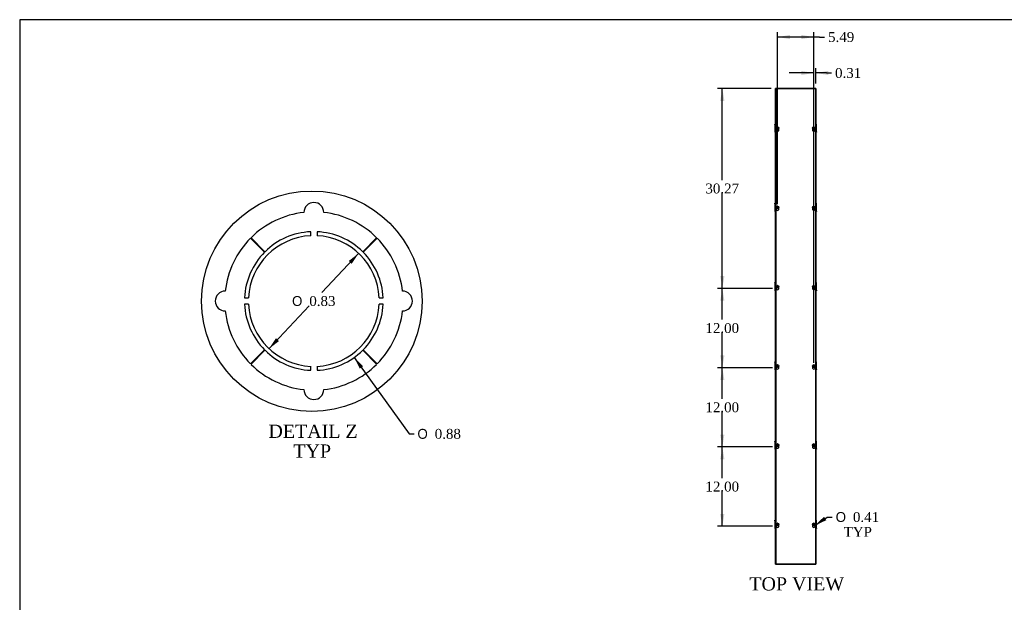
# Model space of a CAD drawing. Header units: inches. Extents: x 1 to 299, y -2 to 199.
# Tile 3 of 10: x 1 to 150, y 111 to 199. Entities that reach past the tile are written whole.
import ezdxf
from ezdxf.enums import TextEntityAlignment as Align
from ezdxf.lldxf.tags import DXFTag

# ---------------------------------------------------------------- set-up
doc = ezdxf.new("R2010")
doc.units = ezdxf.units.IN
doc.header["$MEASUREMENT"] = 0
for name, color, linetype in [('COM56309-3', 7, 'Continuous'), ('COM70723-6', 7, 'Continuous'), ('Default', 7, 'Continuous'), ('SCS19515', 7, 'Continuous')]:
    doc.layers.add(name, color=color, linetype=linetype)
doc.styles.add('SEACAD_Solid_Edge_ANSI1_Symbols', font='txt')
doc.styles.add('SEACAD_Times_New_Roman', font='times.ttf')
tags = doc.linetypes.add('CENTER2', pattern=[1.125, 0.75, -0.125, 0.125, -0.125]).pattern_tags.tags
tags[10:11] = [DXFTag(74, 4), DXFTag(75, 0), DXFTag(340, '0'), DXFTag(46, 0.0), DXFTag(50, 0.0), DXFTag(44, 0.0), DXFTag(45, 0.0)]
tags[8:9] = [DXFTag(74, 4), DXFTag(75, 0), DXFTag(340, '0'), DXFTag(46, 0.0), DXFTag(50, 0.0), DXFTag(44, 0.0), DXFTag(45, 0.0)]
tags[6:7] = [DXFTag(74, 4), DXFTag(75, 0), DXFTag(340, '0'), DXFTag(46, 0.0), DXFTag(50, 0.0), DXFTag(44, 0.0), DXFTag(45, 0.0)]
tags[4:5] = [DXFTag(74, 4), DXFTag(75, 0), DXFTag(340, '0'), DXFTag(46, 0.0), DXFTag(50, 0.0), DXFTag(44, 0.0), DXFTag(45, 0.0)]
doc.dimstyles.new('HAMMOND_(STH_-_300x200)', dxfattribs={"dimtxt": 1.5, "dimasz": 1.875, "dimexe": 0.75, "dimexo": 0.75, "dimgap": 0.375, "dimtad": 0, "dimtih": 1, "dimtoh": 1, "dimzin": 0, "dimdsep": 46, "dimtxsty": 'SEACAD_Times_New_Roman', "dimblk1": '_SE_FILLED', "dimblk2": '_SE_FILLED', "dimsah": 1, "dimcen": 0.75, "dimadec": 0, "dimazin": 0, "dimtfac": 0.8, "dimtofl": 0, "dimtmove": 1, "dimatfit": 3, "dimfxl": 1, "dimtolj": 1, "dimtzin": 0, "dimarcsym": 0})

# ---------------------------------------------------------------- blocks, each defined once
blk = doc.blocks.new('SE1')
at = {"layer": 'COM56309-3', "color": 7, "linetype": 'Continuous'}
for p, q in [((115.79, 188.48), (115.79, 116.54)), ((121.84, 188.48), (115.79, 188.48)), ((121.84, 116.54), (121.84, 188.48)), ((115.79, 116.54), (121.84, 116.54))]:
    blk.add_line(p, q, dxfattribs=at)
for centre in [(116.07, 182.24), (121.56, 182.24), (116.07, 170.24), (121.56, 170.24), (116.07, 158.24), (121.56, 158.24), (116.07, 146.24), (121.56, 146.24), (116.07, 134.24), (121.56, 134.24), (116.07, 122.24), (121.56, 122.24)]:
    blk.add_arc(centre, 0.203, 133.5511, 46.4489, dxfattribs=at)
at = {"layer": 'COM70723-6', "color": 7, "linetype": 'Continuous'}
for p, q in [((115.76, 116.51), (115.76, 188.51)), ((115.84, 188.51), (115.76, 188.51)), ((116.01, 188.51), (115.84, 188.51)), ((121.62, 188.51), (116.01, 188.51)), ((116.01, 188.51), (116.01, 188.48)), ((121.78, 188.51), (121.62, 188.51)), ((121.62, 188.48), (121.62, 188.51)), ((121.87, 188.51), (121.78, 188.51)), ((121.87, 188.51), (121.87, 116.51)), ((115.68, 183.07), (115.68, 183.13)), ((115.76, 183.13), (115.68, 183.13)), ((115.68, 183.07), (115.76, 183.07)), ((115.68, 183.07), (115.68, 182.91)), ((115.68, 182.91), (115.76, 182.91)), ((115.68, 182.91), (115.68, 182.57)), ((115.68, 182.91), (115.76, 182.91)), ((115.68, 182.91), (115.68, 182.91)), ((115.68, 182.57), (115.76, 182.57)), ((115.68, 182.57), (115.68, 182.45)), ((115.68, 182.45), (115.76, 182.45)), ((115.68, 182.45), (115.68, 182.11)), ((115.68, 182.11), (115.76, 182.11)), ((115.68, 182.11), (115.68, 182.11)), ((115.68, 182.11), (115.76, 182.11)), ((115.68, 182.11), (115.68, 181.95)), ((115.68, 181.95), (115.76, 181.95)), ((115.68, 181.95), (115.68, 181.89)), ((115.68, 181.89), (115.76, 181.89)), ((116.26, 182.16), (116.26, 182.32)), ((121.37, 182.32), (121.37, 182.16)), ((121.94, 183.13), (121.87, 183.13)), ((121.94, 183.07), (121.87, 183.07)), ((121.94, 182.91), (121.87, 182.91)), ((121.94, 182.91), (121.87, 182.91)), ((121.94, 182.57), (121.87, 182.57)), ((121.94, 182.45), (121.87, 182.45)), ((121.94, 182.11), (121.87, 182.11)), ((121.94, 182.11), (121.87, 182.11)), ((121.94, 181.95), (121.87, 181.95)), ((121.87, 181.89), (121.94, 181.89)), ((121.94, 183.07), (121.94, 183.13)), ((121.94, 182.91), (121.94, 183.07)), ((121.94, 182.91), (121.94, 182.91)), ((121.94, 182.57), (121.94, 182.91)), ((121.94, 182.45), (121.94, 182.57)), ((121.94, 182.11), (121.94, 182.45)), ((121.94, 181.95), (121.94, 182.11)), ((121.94, 182.11), (121.94, 182.11)), ((121.94, 181.95), (121.94, 181.89)), ((115.68, 171.07), (115.68, 171.13)), ((115.76, 171.13), (115.68, 171.13)), ((115.68, 171.07), (115.76, 171.07)), ((115.68, 171.07), (115.68, 170.91)), ((115.68, 170.91), (115.76, 170.91)), ((115.68, 170.91), (115.68, 170.57)), ((115.68, 170.91), (115.76, 170.91)), ((115.68, 170.91), (115.68, 170.91)), ((115.68, 170.57), (115.76, 170.57)), ((115.68, 170.57), (115.68, 170.45)), ((115.68, 170.45), (115.76, 170.45)), ((115.68, 170.45), (115.68, 170.11)), ((115.68, 170.11), (115.76, 170.11)), ((115.68, 170.11), (115.68, 170.11)), ((115.68, 170.11), (115.76, 170.11)), ((115.68, 170.11), (115.68, 169.95)), ((115.68, 169.95), (115.76, 169.95)), ((115.68, 169.95), (115.68, 169.89)), ((115.68, 169.89), (115.76, 169.89)), ((116.26, 170.16), (116.26, 170.32)), ((121.37, 170.32), (121.37, 170.16)), ((121.94, 171.13), (121.87, 171.13)), ((121.94, 171.07), (121.87, 171.07)), ((121.94, 170.91), (121.87, 170.91)), ((121.94, 170.91), (121.87, 170.91)), ((121.94, 170.57), (121.87, 170.57)), ((121.94, 170.45), (121.87, 170.45)), ((121.94, 170.11), (121.87, 170.11)), ((121.94, 170.11), (121.87, 170.11)), ((121.94, 169.95), (121.87, 169.95)), ((121.87, 169.89), (121.94, 169.89)), ((121.94, 171.07), (121.94, 171.13)), ((121.94, 170.91), (121.94, 171.07)), ((121.94, 170.91), (121.94, 170.91)), ((121.94, 170.57), (121.94, 170.91)), ((121.94, 170.45), (121.94, 170.57)), ((121.94, 170.11), (121.94, 170.45)), ((121.94, 169.95), (121.94, 170.11)), ((121.94, 170.11), (121.94, 170.11)), ((121.94, 169.95), (121.94, 169.89)), ((115.68, 159.07), (115.68, 159.13)), ((115.76, 159.13), (115.68, 159.13)), ((115.68, 159.07), (115.76, 159.07)), ((115.68, 159.07), (115.68, 158.91)), ((115.68, 158.91), (115.76, 158.91)), ((115.68, 158.91), (115.68, 158.57)), ((115.68, 158.91), (115.76, 158.91)), ((115.68, 158.91), (115.68, 158.91)), ((115.68, 158.57), (115.76, 158.57)), ((115.68, 158.57), (115.68, 158.45)), ((115.68, 158.45), (115.76, 158.45)), ((115.68, 158.45), (115.68, 158.11)), ((115.68, 158.11), (115.76, 158.11)), ((115.68, 158.11), (115.68, 158.11)), ((115.68, 158.11), (115.76, 158.11)), ((115.68, 158.11), (115.68, 157.95)), ((116.26, 158.16), (116.26, 158.32)), ((121.37, 158.32), (121.37, 158.16)), ((121.94, 159.13), (121.87, 159.13)), ((121.94, 159.07), (121.87, 159.07)), ((121.94, 158.91), (121.87, 158.91)), ((121.94, 158.91), (121.87, 158.91)), ((121.94, 158.57), (121.87, 158.57)), ((121.94, 158.45), (121.87, 158.45)), ((121.94, 158.11), (121.87, 158.11)), ((121.94, 158.11), (121.87, 158.11)), ((121.94, 159.07), (121.94, 159.13)), ((121.94, 158.91), (121.94, 159.07)), ((121.94, 158.91), (121.94, 158.91)), ((121.94, 158.57), (121.94, 158.91)), ((121.94, 158.45), (121.94, 158.57)), ((121.94, 158.11), (121.94, 158.45)), ((121.94, 157.95), (121.94, 158.11)), ((121.94, 158.11), (121.94, 158.11)), ((115.68, 157.95), (115.76, 157.95)), ((115.68, 157.95), (115.68, 157.89)), ((115.68, 157.89), (115.76, 157.89)), ((121.94, 157.95), (121.87, 157.95)), ((121.87, 157.89), (121.94, 157.89)), ((121.94, 157.95), (121.94, 157.89)), ((115.68, 147.07), (115.68, 147.13)), ((115.76, 147.13), (115.68, 147.13)), ((115.68, 147.07), (115.76, 147.07)), ((115.68, 147.07), (115.68, 146.91)), ((115.68, 146.91), (115.76, 146.91)), ((115.68, 146.91), (115.68, 146.57)), ((115.68, 146.91), (115.76, 146.91)), ((115.68, 146.91), (115.68, 146.91)), ((115.68, 146.57), (115.76, 146.57)), ((115.68, 146.57), (115.68, 146.45)), ((115.68, 146.45), (115.76, 146.45)), ((115.68, 146.45), (115.68, 146.11)), ((115.68, 146.11), (115.76, 146.11)), ((115.68, 146.11), (115.68, 146.11)), ((115.68, 146.11), (115.76, 146.11)), ((115.68, 146.11), (115.68, 145.95)), ((116.26, 146.16), (116.26, 146.32)), ((121.37, 146.32), (121.37, 146.16)), ((121.94, 147.13), (121.87, 147.13)), ((121.94, 147.07), (121.87, 147.07)), ((121.94, 146.91), (121.87, 146.91)), ((121.94, 146.91), (121.87, 146.91)), ((121.94, 146.57), (121.87, 146.57)), ((121.94, 146.45), (121.87, 146.45)), ((121.94, 146.11), (121.87, 146.11)), ((121.94, 146.11), (121.87, 146.11)), ((121.94, 147.07), (121.94, 147.13)), ((121.94, 146.91), (121.94, 147.07)), ((121.94, 146.91), (121.94, 146.91)), ((121.94, 146.57), (121.94, 146.91)), ((121.94, 146.45), (121.94, 146.57)), ((121.94, 146.11), (121.94, 146.45)), ((121.94, 145.95), (121.94, 146.11)), ((121.94, 146.11), (121.94, 146.11)), ((115.68, 145.95), (115.76, 145.95)), ((115.68, 145.95), (115.68, 145.89)), ((115.68, 145.89), (115.76, 145.89)), ((121.94, 145.95), (121.87, 145.95)), ((121.87, 145.89), (121.94, 145.89)), ((121.94, 145.95), (121.94, 145.89)), ((115.68, 135.07), (115.68, 135.13)), ((115.76, 135.13), (115.68, 135.13)), ((115.68, 135.07), (115.76, 135.07)), ((115.68, 135.07), (115.68, 134.91)), ((115.68, 134.91), (115.76, 134.91)), ((115.68, 134.91), (115.68, 134.57)), ((115.68, 134.91), (115.76, 134.91)), ((115.68, 134.91), (115.68, 134.91)), ((115.68, 134.57), (115.76, 134.57)), ((115.68, 134.57), (115.68, 134.45)), ((115.68, 134.45), (115.76, 134.45)), ((115.68, 134.45), (115.68, 134.11)), ((116.26, 134.16), (116.26, 134.32)), ((121.37, 134.32), (121.37, 134.16)), ((121.94, 135.13), (121.87, 135.13)), ((121.94, 135.07), (121.87, 135.07)), ((121.94, 134.91), (121.87, 134.91)), ((121.94, 134.91), (121.87, 134.91)), ((121.94, 134.57), (121.87, 134.57)), ((121.94, 134.45), (121.87, 134.45)), ((121.94, 135.07), (121.94, 135.13)), ((121.94, 134.91), (121.94, 135.07)), ((121.94, 134.91), (121.94, 134.91)), ((121.94, 134.57), (121.94, 134.91)), ((121.94, 134.45), (121.94, 134.57)), ((121.94, 134.11), (121.94, 134.45)), ((115.68, 134.11), (115.76, 134.11)), ((115.68, 134.11), (115.68, 134.11)), ((115.68, 134.11), (115.76, 134.11)), ((115.68, 134.11), (115.68, 133.95)), ((115.68, 133.95), (115.76, 133.95)), ((115.68, 133.95), (115.68, 133.89)), ((115.68, 133.89), (115.76, 133.89)), ((121.94, 134.11), (121.87, 134.11)), ((121.94, 134.11), (121.87, 134.11)), ((121.94, 133.95), (121.87, 133.95)), ((121.87, 133.89), (121.94, 133.89)), ((121.94, 133.95), (121.94, 134.11)), ((121.94, 134.11), (121.94, 134.11)), ((121.94, 133.95), (121.94, 133.89)), ((115.68, 123.07), (115.68, 123.13)), ((115.76, 123.13), (115.68, 123.13)), ((115.68, 123.07), (115.76, 123.07)), ((115.68, 123.07), (115.68, 122.91)), ((115.68, 122.91), (115.76, 122.91)), ((115.68, 122.91), (115.68, 122.57)), ((115.68, 122.91), (115.76, 122.91)), ((115.68, 122.91), (115.68, 122.91)), ((115.68, 122.57), (115.76, 122.57)), ((115.68, 122.57), (115.68, 122.45)), ((115.68, 122.45), (115.76, 122.45)), ((115.68, 122.45), (115.68, 122.11)), ((116.26, 122.16), (116.26, 122.32)), ((121.37, 122.32), (121.37, 122.16)), ((121.94, 123.13), (121.87, 123.13)), ((121.94, 123.07), (121.87, 123.07)), ((121.94, 122.91), (121.87, 122.91)), ((121.94, 122.91), (121.87, 122.91)), ((121.94, 122.57), (121.87, 122.57)), ((121.94, 122.45), (121.87, 122.45)), ((121.94, 123.07), (121.94, 123.13)), ((121.94, 122.91), (121.94, 123.07)), ((121.94, 122.91), (121.94, 122.91)), ((121.94, 122.57), (121.94, 122.91)), ((121.94, 122.45), (121.94, 122.57)), ((121.94, 122.11), (121.94, 122.45)), ((115.68, 122.11), (115.76, 122.11)), ((115.68, 122.11), (115.68, 122.11)), ((115.68, 122.11), (115.76, 122.11)), ((115.68, 122.11), (115.68, 121.95)), ((115.68, 121.95), (115.76, 121.95)), ((115.68, 121.95), (115.68, 121.89)), ((115.68, 121.89), (115.76, 121.89)), ((121.94, 122.11), (121.87, 122.11)), ((121.94, 122.11), (121.87, 122.11)), ((121.94, 121.95), (121.87, 121.95)), ((121.87, 121.89), (121.94, 121.89)), ((121.94, 121.95), (121.94, 122.11)), ((121.94, 122.11), (121.94, 122.11)), ((121.94, 121.95), (121.94, 121.89)), ((115.76, 116.51), (115.84, 116.51)), ((115.84, 116.51), (116.01, 116.51)), ((116.01, 116.54), (116.01, 116.51)), ((116.01, 116.51), (121.62, 116.51)), ((121.62, 116.51), (121.62, 116.54)), ((121.62, 116.51), (121.78, 116.51)), ((121.78, 116.51), (121.87, 116.51))]:
    blk.add_line(p, q, dxfattribs=at)
at = {"layer": 'SCS19515', "color": 7, "linetype": 'Continuous'}
for p, q in [((115.99, 182.51), (116.04, 182.56)), ((116.04, 182.46), (115.99, 182.51)), ((116.04, 182.69), (116.04, 182.6)), ((116.04, 182.6), (116.04, 182.56)), ((116.04, 182.46), (116.04, 182.42)), ((116.04, 182.42), (116.04, 182.33)), ((116.1, 182.6), (116.1, 182.69)), ((116.1, 182.56), (116.1, 182.6)), ((116.1, 182.56), (116.15, 182.51)), ((116.15, 182.51), (116.1, 182.46)), ((116.1, 182.42), (116.1, 182.46)), ((116.1, 182.33), (116.1, 182.42)), ((121.48, 182.51), (121.53, 182.56)), ((121.53, 182.46), (121.48, 182.51)), ((121.53, 182.69), (121.53, 182.6)), ((121.53, 182.6), (121.53, 182.56)), ((121.53, 182.46), (121.53, 182.42)), ((121.53, 182.42), (121.53, 182.33)), ((121.59, 182.6), (121.59, 182.69)), ((121.59, 182.56), (121.59, 182.6)), ((121.59, 182.56), (121.64, 182.51)), ((121.64, 182.51), (121.59, 182.46)), ((121.59, 182.42), (121.59, 182.46)), ((121.59, 182.33), (121.59, 182.42)), ((115.99, 170.51), (116.04, 170.56)), ((116.04, 170.46), (115.99, 170.51)), ((116.04, 170.69), (116.04, 170.6)), ((116.04, 170.6), (116.04, 170.56)), ((116.04, 170.46), (116.04, 170.42)), ((116.04, 170.42), (116.04, 170.33)), ((116.1, 170.6), (116.1, 170.69)), ((116.1, 170.56), (116.1, 170.6)), ((116.1, 170.56), (116.15, 170.51)), ((116.15, 170.51), (116.1, 170.46)), ((116.1, 170.42), (116.1, 170.46)), ((116.1, 170.33), (116.1, 170.42)), ((121.48, 170.51), (121.53, 170.56)), ((121.53, 170.46), (121.48, 170.51)), ((121.53, 170.69), (121.53, 170.6)), ((121.53, 170.6), (121.53, 170.56)), ((121.53, 170.46), (121.53, 170.42)), ((121.53, 170.42), (121.53, 170.33)), ((121.59, 170.6), (121.59, 170.69)), ((121.59, 170.56), (121.59, 170.6)), ((121.59, 170.56), (121.64, 170.51)), ((121.64, 170.51), (121.59, 170.46)), ((121.59, 170.42), (121.59, 170.46)), ((121.59, 170.33), (121.59, 170.42)), ((115.99, 158.51), (116.04, 158.56)), ((116.04, 158.46), (115.99, 158.51)), ((116.04, 158.69), (116.04, 158.6)), ((116.04, 158.6), (116.04, 158.56)), ((116.04, 158.46), (116.04, 158.42)), ((116.04, 158.42), (116.04, 158.33)), ((116.1, 158.6), (116.1, 158.69)), ((116.1, 158.56), (116.1, 158.6)), ((116.1, 158.56), (116.15, 158.51)), ((116.15, 158.51), (116.1, 158.46)), ((116.1, 158.42), (116.1, 158.46)), ((116.1, 158.33), (116.1, 158.42)), ((121.48, 158.51), (121.53, 158.56)), ((121.53, 158.46), (121.48, 158.51)), ((121.53, 158.69), (121.53, 158.6)), ((121.53, 158.6), (121.53, 158.56)), ((121.53, 158.46), (121.53, 158.42)), ((121.53, 158.42), (121.53, 158.33)), ((121.59, 158.6), (121.59, 158.69)), ((121.59, 158.56), (121.59, 158.6)), ((121.59, 158.56), (121.64, 158.51)), ((121.64, 158.51), (121.59, 158.46)), ((121.59, 158.42), (121.59, 158.46)), ((121.59, 158.33), (121.59, 158.42)), ((115.99, 146.51), (116.04, 146.56)), ((116.04, 146.46), (115.99, 146.51)), ((116.04, 146.69), (116.04, 146.6)), ((116.04, 146.6), (116.04, 146.56)), ((116.04, 146.46), (116.04, 146.42)), ((116.04, 146.42), (116.04, 146.33)), ((116.1, 146.6), (116.1, 146.69)), ((116.1, 146.56), (116.1, 146.6)), ((116.1, 146.56), (116.15, 146.51)), ((116.15, 146.51), (116.1, 146.46)), ((116.1, 146.42), (116.1, 146.46)), ((116.1, 146.33), (116.1, 146.42)), ((121.48, 146.51), (121.53, 146.56)), ((121.53, 146.46), (121.48, 146.51)), ((121.53, 146.69), (121.53, 146.6)), ((121.53, 146.6), (121.53, 146.56)), ((121.53, 146.46), (121.53, 146.42)), ((121.53, 146.42), (121.53, 146.33)), ((121.59, 146.6), (121.59, 146.69)), ((121.59, 146.56), (121.59, 146.6)), ((121.59, 146.56), (121.64, 146.51)), ((121.64, 146.51), (121.59, 146.46)), ((121.59, 146.42), (121.59, 146.46)), ((121.59, 146.33), (121.59, 146.42)), ((115.99, 134.51), (116.04, 134.56)), ((116.04, 134.46), (115.99, 134.51)), ((116.04, 134.69), (116.04, 134.6)), ((116.04, 134.6), (116.04, 134.56)), ((116.04, 134.46), (116.04, 134.42)), ((116.04, 134.42), (116.04, 134.33)), ((116.1, 134.6), (116.1, 134.69)), ((116.1, 134.56), (116.1, 134.6)), ((116.1, 134.56), (116.15, 134.51)), ((116.15, 134.51), (116.1, 134.46)), ((116.1, 134.42), (116.1, 134.46)), ((116.1, 134.33), (116.1, 134.42)), ((121.48, 134.51), (121.53, 134.56)), ((121.53, 134.46), (121.48, 134.51)), ((121.53, 134.69), (121.53, 134.6)), ((121.53, 134.6), (121.53, 134.56)), ((121.53, 134.46), (121.53, 134.42)), ((121.53, 134.42), (121.53, 134.33)), ((121.59, 134.6), (121.59, 134.69)), ((121.59, 134.56), (121.59, 134.6)), ((121.59, 134.56), (121.64, 134.51)), ((121.64, 134.51), (121.59, 134.46)), ((121.59, 134.42), (121.59, 134.46)), ((121.59, 134.33), (121.59, 134.42)), ((115.99, 122.51), (116.04, 122.56)), ((116.04, 122.46), (115.99, 122.51)), ((116.04, 122.69), (116.04, 122.6)), ((116.04, 122.6), (116.04, 122.56)), ((116.04, 122.46), (116.04, 122.42)), ((116.04, 122.42), (116.04, 122.33)), ((116.1, 122.6), (116.1, 122.69)), ((116.1, 122.56), (116.1, 122.6)), ((116.1, 122.56), (116.15, 122.51)), ((116.15, 122.51), (116.1, 122.46)), ((116.1, 122.42), (116.1, 122.46)), ((116.1, 122.33), (116.1, 122.42)), ((121.48, 122.51), (121.53, 122.56)), ((121.53, 122.46), (121.48, 122.51)), ((121.53, 122.69), (121.53, 122.6)), ((121.53, 122.6), (121.53, 122.56)), ((121.53, 122.46), (121.53, 122.42)), ((121.53, 122.42), (121.53, 122.33)), ((121.59, 122.6), (121.59, 122.69)), ((121.59, 122.56), (121.59, 122.6)), ((121.59, 122.56), (121.64, 122.51)), ((121.64, 122.51), (121.59, 122.46)), ((121.59, 122.42), (121.59, 122.46)), ((121.59, 122.33), (121.59, 122.42))]:
    blk.add_line(p, q, dxfattribs=at)
for centre in [(116.07, 182.51), (121.56, 182.51), (116.07, 170.51), (121.56, 170.51), (116.07, 158.51), (121.56, 158.51), (116.07, 146.51), (121.56, 146.51), (116.07, 134.51), (121.56, 134.51), (116.07, 122.51), (121.56, 122.51)]:
    blk.add_circle(centre, 0.187, dxfattribs=at)
for centre, start, end in [((116.07, 182.51), 80.7303, 99.2697), ((116.07, 182.51), 260.7303, 279.2697), ((121.56, 182.51), 80.7303, 99.2697), ((121.56, 182.51), 260.7303, 279.2697), ((116.07, 170.51), 80.7303, 99.2697), ((116.07, 170.51), 260.7303, 279.2697), ((121.56, 170.51), 80.7303, 99.2697), ((121.56, 170.51), 260.7303, 279.2697), ((116.07, 158.51), 80.7303, 99.2697), ((116.07, 158.51), 260.7303, 279.2697), ((121.56, 158.51), 80.7303, 99.2697), ((121.56, 158.51), 260.7303, 279.2697), ((116.07, 146.51), 80.7303, 99.2697), ((116.07, 146.51), 260.7303, 279.2697), ((121.56, 146.51), 80.7303, 99.2697), ((121.56, 146.51), 260.7303, 279.2697), ((116.07, 134.51), 80.7303, 99.2697), ((116.07, 134.51), 260.7303, 279.2697), ((121.56, 134.51), 80.7303, 99.2697), ((121.56, 134.51), 260.7303, 279.2697), ((116.07, 122.51), 80.7303, 99.2697), ((116.07, 122.51), 260.7303, 279.2697), ((121.56, 122.51), 80.7303, 99.2697), ((121.56, 122.51), 260.7303, 279.2697)]:
    blk.add_arc(centre, 0.186, start, end, dxfattribs=at)
blk = doc.blocks.new('DMBLK998')
at = {"layer": 'Default', "linetype": 'Continuous', "transparency": 16777216}
for points in [[(107.4, 132.36), (108.03, 132.36), (107.71, 134.24)], [(107.4, 124.11), (107.71, 122.24), (108.03, 124.11)]]:
    blk.add_hatch(color=7, dxfattribs=at).paths.add_polyline_path(points)
at = {"layer": 'Default', "color": 7, "linetype": 'Continuous', "transparency": 16777216}
for p, q in [((115.32, 134.24), (106.96, 134.24)), ((107.71, 129.51), (107.71, 134.24)), ((107.71, 122.24), (107.71, 127.49)), ((115.32, 122.24), (106.96, 122.24))]:
    blk.add_line(p, q, dxfattribs=at)
at = {"layer": 'Default', "color": 7, "linetype": 'Continuous', "transparency": 16777216, "style": 'SEACAD_Times_New_Roman'}
blk.add_text('12.00', height=1.5, dxfattribs=at).set_placement((105.15, 128.99), align=Align.TOP_LEFT)
blk = doc.blocks.new('_SE_FILLED')
at = {"color": 0}
blk.add_line((0, 0), (-1, 0), dxfattribs=at)
blk.add_solid([(0, 0), (-1, -0.1665), (-1, 0.1665), (0, 0)], dxfattribs=at)
blk = doc.blocks.new('DMBLK999')
at = {"layer": 'Default', "linetype": 'Continuous', "transparency": 16777216}
for points in [[(119.68, 191.17), (119.68, 190.55), (121.56, 190.86)], [(123.75, 191.17), (121.87, 190.86), (123.75, 190.55)]]:
    blk.add_hatch(color=7, dxfattribs=at).paths.add_polyline_path(points)
at = {"layer": 'Default', "color": 7, "linetype": 'Continuous', "transparency": 16777216}
for p, q in [((121.56, 190.86), (117.81, 190.86)), ((121.56, 146.99), (121.56, 191.61)), ((121.87, 189.26), (121.87, 191.61)), ((123.49, 190.86), (121.87, 190.86)), ((123.49, 190.86), (124.24, 190.86))]:
    blk.add_line(p, q, dxfattribs=at)
at = {"layer": 'Default', "color": 7, "linetype": 'Continuous', "transparency": 16777216, "style": 'SEACAD_Times_New_Roman'}
blk.add_text('0.31', height=1.5, dxfattribs=at).set_placement((124.77, 191.61), align=Align.TOP_LEFT)
blk = doc.blocks.new('DMBLK1000')
at = {"layer": 'Default', "linetype": 'Continuous', "transparency": 16777216}
blk.add_hatch(color=7, dxfattribs=at).paths.add_polyline_path([(123.1, 123.67), (121.73, 122.35), (123.45, 123.15)])
at = {"layer": 'Default', "color": 7, "linetype": 'Continuous', "transparency": 16777216}
for p, q in [((121.73, 122.35), (123.59, 123.63)), ((123.59, 123.63), (124.34, 123.63))]:
    blk.add_line(p, q, dxfattribs=at)
for s, style, p in [('O', 'SEACAD_Solid_Edge_ANSI1_Symbols', (124.87, 124.38)), ('0.41', 'SEACAD_Times_New_Roman', (127.48, 124.38)), ('TYP', 'SEACAD_Times_New_Roman', (126.07, 122.13))]:
    blk.add_text(s, height=1.5, dxfattribs=dict(at, style=style)).set_placement(p, align=Align.TOP_LEFT)
blk = doc.blocks.new('SE10')
at = {"layer": 'COM70723-6', "color": 7, "linetype": 'Continuous'}
for p, q in [((36.3, 165.84), (38.43, 163.73)), ((38.49, 163.79), (36.38, 165.92)), ((45.41, 166.22), (45.41, 166.82)), ((46.37, 166.82), (46.37, 166.22)), ((55.39, 165.92), (53.28, 163.79)), ((53.34, 163.73), (55.47, 165.84)), ((35.4, 156.81), (36, 156.81)), ((55.78, 156.81), (56.38, 156.81)), ((36, 155.85), (35.4, 155.85)), ((56.38, 155.85), (55.78, 155.85)), ((38.43, 148.94), (36.3, 146.83)), ((36.38, 146.75), (38.49, 148.88)), ((53.28, 148.88), (55.39, 146.75)), ((55.47, 146.83), (53.34, 148.94)), ((45.41, 145.84), (45.41, 146.45)), ((46.37, 146.45), (46.37, 145.84))]:
    blk.add_line(p, q, dxfattribs=at)
for centre, radius, start, end in [((45.89, 169.75), 1.5, 0, 180), ((45.89, 156.33), 13.5, 96.3794, 134.75), ((45.89, 156.33), 13.5, 45.25, 83.6206), ((45.89, 156.33), 13.5, 135.25, 173.6206), ((45.89, 156.33), 9.9, 92.7791, 177.2209), ((45.89, 156.33), 10.5, 92.6201, 134.75), ((45.89, 156.33), 10.5, 45.25, 87.3799), ((45.89, 156.33), 9.9, 2.7791, 87.2209), ((45.89, 156.33), 13.5, 6.3794, 44.75), ((45.89, 156.33), 10.5, 135.25, 177.3799), ((45.89, 156.33), 10.5, 2.6201, 44.75), ((32.47, 156.33), 1.5, 90, 270), ((59.3, 156.33), 1.5, 270, 90), ((45.89, 156.33), 10.5, 182.6201, 224.75), ((45.89, 156.33), 9.9, 182.7791, 267.2209), ((45.89, 156.33), 9.9, 272.7791, 357.2209), ((45.89, 156.33), 10.5, 315.25, 357.3799), ((45.89, 156.33), 13.5, 186.3794, 224.75), ((45.89, 156.33), 13.5, 315.25, 353.6206), ((45.89, 156.33), 10.5, 225.25, 267.3799), ((45.89, 156.33), 10.5, 272.6201, 314.75), ((45.89, 156.33), 13.5, 225.25, 263.6206), ((45.89, 156.33), 13.5, 276.3794, 314.75), ((45.89, 142.92), 1.5, 180, 0)]:
    blk.add_arc(centre, radius, start, end, dxfattribs=at)
blk = doc.blocks.new('DMBLK1010')
at = {"layer": 'Default', "linetype": 'Continuous', "transparency": 16777216}
for points in [[(107.4, 144.36), (108.03, 144.36), (107.71, 146.24)], [(107.4, 136.11), (107.71, 134.24), (108.03, 136.11)]]:
    blk.add_hatch(color=7, dxfattribs=at).paths.add_polyline_path(points)
at = {"layer": 'Default', "color": 7, "linetype": 'Continuous', "transparency": 16777216}
for p, q in [((115.32, 146.24), (106.96, 146.24)), ((107.71, 141.51), (107.71, 146.24)), ((107.71, 134.24), (107.71, 139.49)), ((115.32, 134.24), (106.96, 134.24))]:
    blk.add_line(p, q, dxfattribs=at)
at = {"layer": 'Default', "color": 7, "linetype": 'Continuous', "transparency": 16777216, "style": 'SEACAD_Times_New_Roman'}
blk.add_text('12.00', height=1.5, dxfattribs=at).set_placement((105.15, 140.99), align=Align.TOP_LEFT)
blk = doc.blocks.new('DMBLK1011')
at = {"layer": 'Default', "linetype": 'Continuous', "transparency": 16777216}
for points in [[(107.4, 156.36), (108.03, 156.36), (107.71, 158.24)], [(107.4, 148.11), (107.71, 146.24), (108.03, 148.11)]]:
    blk.add_hatch(color=7, dxfattribs=at).paths.add_polyline_path(points)
at = {"layer": 'Default', "color": 7, "linetype": 'Continuous', "transparency": 16777216}
for p, q in [((115.32, 158.24), (106.96, 158.24)), ((107.71, 153.51), (107.71, 158.24)), ((107.71, 146.24), (107.71, 151.49)), ((115.32, 146.24), (106.96, 146.24))]:
    blk.add_line(p, q, dxfattribs=at)
at = {"layer": 'Default', "color": 7, "linetype": 'Continuous', "transparency": 16777216, "style": 'SEACAD_Times_New_Roman'}
blk.add_text('12.00', height=1.5, dxfattribs=at).set_placement((105.15, 152.99), align=Align.TOP_LEFT)
blk = doc.blocks.new('DMBLK1012')
at = {"layer": 'Default', "linetype": 'Continuous', "transparency": 16777216}
for points in [[(107.4, 186.63), (108.03, 186.63), (107.71, 188.51)], [(107.4, 160.11), (107.71, 158.24), (108.03, 160.11)]]:
    blk.add_hatch(color=7, dxfattribs=at).paths.add_polyline_path(points)
at = {"layer": 'Default', "color": 7, "linetype": 'Continuous', "transparency": 16777216}
for p, q in [((115.09, 188.51), (106.96, 188.51)), ((107.71, 174.65), (107.71, 188.51)), ((107.71, 158.24), (107.71, 172.62)), ((115.32, 158.24), (106.96, 158.24))]:
    blk.add_line(p, q, dxfattribs=at)
at = {"layer": 'Default', "color": 7, "linetype": 'Continuous', "transparency": 16777216, "style": 'SEACAD_Times_New_Roman'}
blk.add_text('30.27', height=1.5, dxfattribs=at).set_placement((105.15, 174.12), align=Align.TOP_LEFT)
blk = doc.blocks.new('DMBLK1013')
at = {"layer": 'Default', "linetype": 'Continuous', "transparency": 16777216}
for points in [[(117.94, 196.62), (116.07, 196.3), (117.94, 195.99)], [(119.68, 196.62), (119.68, 195.99), (121.56, 196.3)]]:
    blk.add_hatch(color=7, dxfattribs=at).paths.add_polyline_path(points)
at = {"layer": 'Default', "color": 7, "linetype": 'Continuous', "transparency": 16777216}
for p, q in [((116.07, 170.99), (116.07, 197.05)), ((121.56, 170.99), (121.56, 197.05)), ((122.43, 196.3), (116.07, 196.3)), ((122.43, 196.3), (123.18, 196.3))]:
    blk.add_line(p, q, dxfattribs=at)
at = {"layer": 'Default', "color": 7, "linetype": 'Continuous', "transparency": 16777216, "style": 'SEACAD_Times_New_Roman'}
blk.add_text('5.49', height=1.5, dxfattribs=at).set_placement((123.71, 197.05), align=Align.TOP_LEFT)
blk = doc.blocks.new('DMBLK1023')
at = {"layer": 'Default', "linetype": 'Continuous', "transparency": 16777216}
for points in [[(51.16, 162.39), (51.61, 161.97), (52.67, 163.55)], [(40.16, 150.7), (39.11, 149.12), (40.62, 150.27)]]:
    blk.add_hatch(color=7, dxfattribs=at).paths.add_polyline_path(points)
at = {"layer": 'Default', "color": 7, "linetype": 'Continuous', "transparency": 16777216}
for p, q in [((47.09, 157.61), (52.67, 163.55)), ((39.11, 149.12), (45.18, 155.58))]:
    blk.add_line(p, q, dxfattribs=at)
for s, style, p in [('O', 'SEACAD_Solid_Edge_ANSI1_Symbols', (42.59, 157.08)), ('0.83', 'SEACAD_Times_New_Roman', (45.2, 157.08))]:
    blk.add_text(s, height=1.5, dxfattribs=dict(at, style=style)).set_placement(p, align=Align.TOP_LEFT)
blk = doc.blocks.new('DMBLK1024')
at = {"layer": 'Default', "linetype": 'Continuous', "transparency": 16777216}
blk.add_hatch(color=7, dxfattribs=at).paths.add_polyline_path([(53.35, 146.46), (52, 147.8), (52.84, 146.09)])
at = {"layer": 'Default', "color": 7, "linetype": 'Continuous', "transparency": 16777216}
for p, q in [((52, 147.8), (60.3, 136.22)), ((60.3, 136.22), (61.05, 136.22))]:
    blk.add_line(p, q, dxfattribs=at)
for s, style, p in [('O', 'SEACAD_Solid_Edge_ANSI1_Symbols', (61.57, 136.97)), ('0.88', 'SEACAD_Times_New_Roman', (64.18, 136.97))]:
    blk.add_text(s, height=1.5, dxfattribs=dict(at, style=style)).set_placement(p, align=Align.TOP_LEFT)
blk = doc.blocks.new('BORDER')
at = {"layer": 'Default', "color": 7, "linetype": 'Continuous'}
for p, q in [((0, 27.86), (-41.86, 27.86)), ((-41.86, 27.86), (-41.86, 0))]:
    blk.add_line(p, q, dxfattribs=at)

msp = doc.modelspace()

# ---------------------------------------------------------------- linework, layer by layer
at = {"color": 7, "linetype": 'CENTER2'}
msp.add_circle((45.581, 156.303), 16.686, dxfattribs=at)

# ---------------------------------------------------------------- block references
at = {"layer": 'Default', "color": 7, "xscale": 7.12, "yscale": 7.12, "zscale": 7.12}
msp.add_blockref('BORDER', (299.411, 0.564), dxfattribs=at)
at = {"layer": 'Default'}
for name in ['SE1', 'SE10']:
    msp.add_blockref(name, (0, 0), dxfattribs=at)

# ---------------------------------------------------------------- texts
at = {"layer": 'Default', "color": 7, "linetype": 'Continuous', "style": 'SEACAD_Times_New_Roman'}
for s, p in [('DETAIL Z', (39.017, 137.617)), ('TYP', (42.785, 134.617)), ('TOP VIEW', (111.799, 114.509))]:
    msp.add_text(s, height=2, dxfattribs=at).set_placement(p, align=Align.TOP_LEFT)

# ---------------------------------------------------------------- dimensions: what is measured, and where the dimension line sits
at = {"layer": 'Default', "color": 7, "linetype": 'Continuous'}
for base, p1, p2, picture, middle in [((116.069, 196.304), (121.558, 170.237), (116.069, 170.237), 'DMBLK1013', (123.183, 196.304)), ((121.558, 190.858), (121.87, 188.509), (121.558, 146.237), 'DMBLK999', (124.241, 190.858))]:
    dim = msp.add_linear_dim(base=base, p1=p1, p2=p2, text='\\A1;<>', dimstyle='HAMMOND_(STH_-_300x200)', dxfattribs=at)
    dim.commit()
    dim.dimension.update_dxf_attribs({"geometry": picture, "text_midpoint": middle, "dimtype": 160})
for base, p1, p2, picture, middle, dimtype in [((107.713, 188.509), (116.069, 158.237), (115.842, 188.509), 'DMBLK1012', (107.713, 173.373), 160), ((107.713, 146.237), (116.069, 146.237), (116.069, 158.237), 'DMBLK1011', (107.713, 152.237), 161), ((107.713, 134.237), (116.069, 134.237), (116.069, 146.237), 'DMBLK1010', (107.713, 140.237), 161), ((107.713, 122.237), (116.069, 122.237), (116.069, 134.237), 'DMBLK998', (107.713, 128.237), 161)]:
    dim = msp.add_linear_dim(base=base, p1=p1, p2=p2, angle=90, text='\\A1;<>', dimstyle='HAMMOND_(STH_-_300x200)', override={"dimtmove": 0}, dxfattribs=at)
    dim.commit()
    dim.dimension.update_dxf_attribs({"geometry": picture, "text_midpoint": middle, "dimtype": dimtype})
for p1, p2, text, override, picture, middle in [((39.773, 164.87), (52.001, 147.797), '\\A1;<>', {"dimlfac": 0.041667, "dimtmove": 0}, 'DMBLK1024', (61.047, 136.216)), ((39.105, 149.121), (52.669, 163.546), '\\A1;<>', {"dimlfac": 0.041667, "dimtofl": 1}, 'DMBLK1023', (45.887, 156.334)), ((121.39, 122.123), (121.725, 122.352), '\\A1;<>\\PTYP', {"dimtmove": 0}, 'DMBLK1000', (124.341, 123.627))]:
    dim = msp.add_diameter_dim_2p(p1=p1, p2=p2, text=text, dimstyle='HAMMOND_(STH_-_300x200)', override=override, dxfattribs=at)
    dim.commit()
    dim.dimension.update_dxf_attribs({"geometry": picture, "text_midpoint": middle, "dimtype": 163})

doc.saveas('drawing.dxf')
